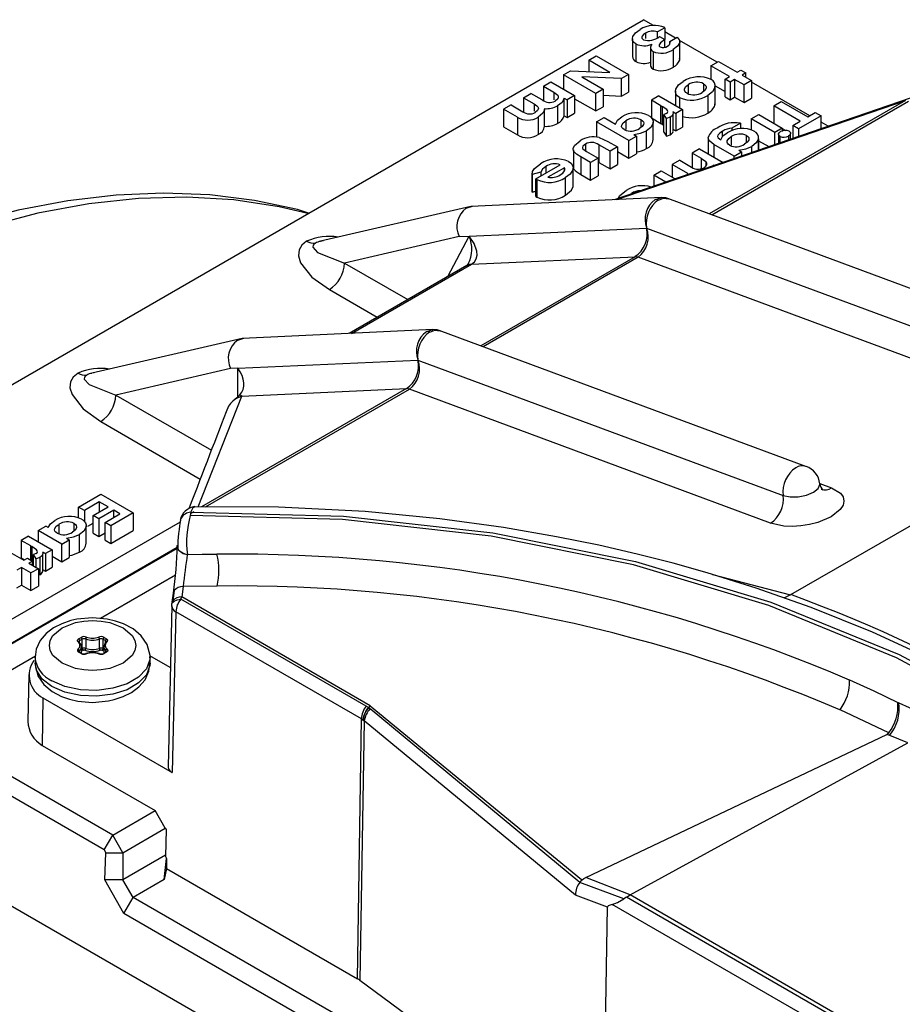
# Model space of a CAD drawing. Header units: inches. Extents: x 0 to 44, y 0 to 34.
# Tile 10 of 14: x 32.6 to 35, y 27.8 to 30.5. Entities that reach past the tile are written whole.
import ezdxf

# ---------------------------------------------------------------- set-up
doc = ezdxf.new("R2010")
doc.units = ezdxf.units.IN
doc.header["$LTSCALE"] = 4
doc.header["$MEASUREMENT"] = 0

msp = doc.modelspace()

# ---------------------------------------------------------------- linework, layer by layer
for p, q in [((31.661, 28.9913), (34.2583, 30.4907)), ((34.286, 30.4748), (34.2583, 30.4907)), ((34.2636, 30.454), (34.2636, 30.439)), ((34.3166, 30.4689), (34.2962, 30.4571)), ((34.2962, 30.4422), (34.2962, 30.4571)), ((34.3166, 30.4689), (34.3166, 30.4362)), ((34.3461, 30.4401), (34.3166, 30.4571)), ((34.2279, 30.4385), (34.2279, 30.3903)), ((34.2376, 30.4243), (34.2376, 30.376)), ((34.3019, 30.4447), (34.3166, 30.4362)), ((34.3166, 30.4154), (34.3166, 30.4362)), ((34.3302, 30.431), (34.3506, 30.4427)), ((34.3302, 30.4239), (34.3302, 30.431)), ((34.46, 30.3743), (34.3566, 30.434)), ((34.3573, 30.4288), (34.3573, 30.4332)), ((34.3573, 30.3804), (34.3573, 30.4286)), ((34.1083, 30.3801), (34.1287, 30.3918)), ((34.1287, 30.3918), (34.2171, 30.3408)), ((34.2775, 30.4136), (34.2775, 30.3654)), ((34.2844, 30.4038), (34.2844, 30.3556)), ((34.3399, 30.4091), (34.3399, 30.3609)), ((34.1663, 30.3466), (34.1083, 30.3801)), ((34.1083, 30.3801), (34.1083, 30.3491)), ((34.3573, 30.3804), (34.3567, 30.3849)), ((34.443, 30.3645), (34.4634, 30.3763)), ((34.4634, 30.3763), (34.5144, 30.3469)), ((34.0392, 30.3402), (34.0584, 30.3512)), ((34.0392, 30.3402), (34.0392, 30.3004)), ((34.1276, 30.2891), (34.0392, 30.3402)), ((34.0584, 30.3512), (34.1663, 30.3466)), ((34.2171, 30.3408), (34.1981, 30.3298)), ((34.2171, 30.3408), (34.2171, 30.2926)), ((34.494, 30.3351), (34.443, 30.3645)), ((34.443, 30.3645), (34.443, 30.3273)), ((34.5144, 30.3469), (34.5246, 30.3527)), ((34.5246, 30.3527), (34.5382, 30.3449)), ((34.5382, 30.3449), (34.528, 30.339)), ((34.528, 30.339), (34.5541, 30.324)), ((34.5382, 30.3331), (34.5382, 30.3449)), ((33.9844, 30.3085), (34.0048, 30.3203)), ((34.0048, 30.3203), (34.0694, 30.283)), ((34.1981, 30.3298), (34.0898, 30.3345)), ((34.0898, 30.3345), (34.148, 30.3009)), ((34.1981, 30.2816), (34.1981, 30.3298)), ((34.3815, 30.2896), (34.3815, 30.3133)), ((34.4228, 30.3155), (34.4228, 30.2947)), ((34.4545, 30.265), (34.4545, 30.3133)), ((34.4816, 30.3279), (34.494, 30.3351)), ((34.4952, 30.32), (34.4816, 30.3279)), ((34.4816, 30.2797), (34.4816, 30.3279)), ((34.5076, 30.3272), (34.4952, 30.32)), ((34.4952, 30.32), (34.4952, 30.2718)), ((34.5337, 30.3122), (34.5076, 30.3272)), ((34.5076, 30.3272), (34.5076, 30.279)), ((34.5541, 30.324), (34.5337, 30.3122)), ((34.5337, 30.264), (34.5337, 30.3122)), ((34.5541, 30.324), (34.5541, 30.2757)), ((34.7134, 30.2281), (34.5541, 30.32)), ((33.93, 30.2771), (33.9504, 30.2889)), ((33.9813, 30.271), (33.9504, 30.2889)), ((33.9844, 30.3085), (34.0128, 30.2921)), ((33.9844, 30.3085), (33.9844, 30.2694)), ((34.0128, 30.2921), (34.0128, 30.2715)), ((34.148, 30.3009), (34.1276, 30.2891)), ((34.1276, 30.2409), (34.1276, 30.2891)), ((34.148, 30.3009), (34.148, 30.2527)), ((34.1981, 30.2816), (34.2171, 30.2926)), ((34.3455, 30.2949), (34.3455, 30.2562)), ((34.4538, 30.3048), (34.4538, 30.2566)), ((34.4545, 30.3097), (34.4816, 30.2941)), ((33.896, 30.2575), (33.8756, 30.2457)), ((33.896, 30.2575), (33.9284, 30.2387)), ((33.93, 30.2771), (33.9588, 30.2604)), ((33.93, 30.2771), (33.93, 30.238)), ((33.9588, 30.2604), (33.9588, 30.2401)), ((34.0412, 30.2757), (34.049, 30.2712)), ((34.0412, 30.2274), (34.0412, 30.2757)), ((34.0694, 30.283), (34.049, 30.2712)), ((34.049, 30.2712), (34.049, 30.223)), ((34.0694, 30.283), (34.0694, 30.2348)), ((34.0694, 30.2745), (34.1276, 30.2409)), ((34.148, 30.2838), (34.1981, 30.2816)), ((34.9881, 30.2762), (34.178, 29.9979)), ((34.1858, 29.9983), (34.9751, 30.2694)), ((34.3005, 30.2822), (34.2801, 30.2704)), ((34.3062, 30.2553), (34.2801, 30.2704)), ((34.2801, 30.2704), (34.2801, 30.2222)), ((34.3005, 30.2822), (34.3651, 30.2449)), ((34.3571, 30.2775), (34.3571, 30.2495)), ((34.434, 30.2834), (34.434, 30.2352)), ((34.9751, 30.2694), (34.4384, 29.9596)), ((34.445, 29.9572), (34.9834, 30.268)), ((34.4538, 30.2566), (34.4543, 30.265)), ((34.4816, 30.2797), (34.4952, 30.2718)), ((34.4952, 30.2718), (34.5076, 30.279)), ((34.5076, 30.279), (34.5337, 30.264)), ((34.5337, 30.264), (34.5541, 30.2757)), ((34.6148, 30.2549), (34.6352, 30.2667)), ((34.6352, 30.2667), (34.7077, 30.2248)), ((33.9132, 30.224), (33.8756, 30.2457)), ((33.8756, 30.2457), (33.8756, 30.1975)), ((33.9872, 30.1973), (33.9872, 30.2456)), ((34.0234, 30.2551), (34.0234, 30.2069)), ((34.049, 30.223), (34.0694, 30.2348)), ((34.1276, 30.2409), (34.148, 30.2527)), ((34.3062, 30.2553), (34.3095, 30.2536)), ((34.3062, 30.2071), (34.3062, 30.2553)), ((34.3095, 30.2536), (34.3095, 30.2053)), ((34.3214, 30.2341), (34.3143, 30.2317)), ((34.3216, 30.2203), (34.3143, 30.2317)), ((34.3143, 30.1834), (34.3143, 30.2317)), ((34.339, 30.2391), (34.3469, 30.2345)), ((34.3396, 30.1853), (34.3396, 30.2335)), ((34.3651, 30.2449), (34.3469, 30.2345)), ((34.3469, 30.2345), (34.3469, 30.1862)), ((34.3651, 30.2449), (34.3651, 30.1967)), ((34.5531, 30.2193), (34.5735, 30.2311)), ((34.5735, 30.2311), (34.6381, 30.1938)), ((34.6873, 30.213), (34.6148, 30.2549)), ((34.6148, 30.2549), (34.6148, 30.2073)), ((34.7077, 30.2248), (34.7281, 30.2366)), ((34.7281, 30.2366), (34.744, 30.2274)), ((33.9132, 30.224), (33.9132, 30.1758)), ((33.9701, 30.2244), (33.9701, 30.1762)), ((34.0412, 30.2274), (34.049, 30.223)), ((34.1301, 30.2113), (34.1505, 30.2231)), ((34.2184, 30.1603), (34.1301, 30.2113)), ((34.1301, 30.2113), (34.1301, 30.1694)), ((34.1505, 30.2231), (34.1815, 30.2051)), ((34.2101, 30.2143), (34.2101, 30.1902)), ((34.252, 30.1961), (34.252, 30.2168)), ((34.2801, 30.2222), (34.3062, 30.2071)), ((34.2851, 30.1625), (34.2851, 30.2107)), ((34.3062, 30.2071), (34.3095, 30.2053)), ((34.3095, 30.2053), (34.3143, 30.2024)), ((34.3311, 30.224), (34.3216, 30.2203)), ((34.3216, 30.1721), (34.3216, 30.2203)), ((34.3311, 30.224), (34.3311, 30.1758)), ((34.5233, 30.2073), (34.5001, 30.1939)), ((34.5233, 30.2073), (34.5233, 30.1924)), ((34.5531, 30.2193), (34.5531, 30.1891)), ((34.6177, 30.182), (34.5531, 30.2193)), ((34.6669, 30.2013), (34.6873, 30.213)), ((34.744, 30.2274), (34.6828, 30.1921)), ((34.744, 30.1924), (34.744, 30.2274)), ((34.7636, 30.1991), (34.744, 30.2104)), ((33.8756, 30.1975), (33.9132, 30.1758)), ((34.2316, 30.1763), (34.2388, 30.1721)), ((34.2664, 30.1384), (34.2664, 30.1866)), ((34.3143, 30.1834), (34.3216, 30.1721)), ((34.339, 30.1908), (34.3469, 30.1862)), ((34.3469, 30.1862), (34.3651, 30.1967)), ((34.4749, 30.171), (34.4749, 30.1859)), ((34.5001, 30.1939), (34.5001, 30.1869)), ((34.6381, 30.1938), (34.6177, 30.182)), ((34.6177, 30.149), (34.6177, 30.182)), ((34.6279, 30.1775), (34.6279, 30.1525)), ((34.6381, 30.1938), (34.6381, 30.1851)), ((34.6381, 30.1932), (34.6474, 30.1878)), ((34.6609, 30.1638), (34.6609, 30.1793)), ((34.6669, 30.2013), (34.6669, 30.1659)), ((34.6828, 30.1921), (34.6669, 30.2013)), ((34.6828, 30.1921), (34.6828, 30.1713)), ((34.0996, 30.1505), (34.0996, 30.132)), ((34.1371, 30.1686), (34.1607, 30.1578)), ((34.1607, 30.1578), (34.1874, 30.1424)), ((34.2184, 30.1603), (34.2388, 30.1721)), ((34.2184, 30.1121), (34.2184, 30.1603)), ((34.2388, 30.1721), (34.2388, 30.1238)), ((34.3216, 30.1721), (34.3311, 30.1758)), ((34.4356, 30.1666), (34.4356, 30.1239)), ((34.5062, 30.1177), (34.4511, 30.1495)), ((34.4511, 30.1495), (34.4511, 30.1149)), ((34.4985, 30.1707), (34.4985, 30.1473)), ((34.5404, 30.1539), (34.5404, 30.1738)), ((34.5728, 30.1644), (34.5728, 30.1335)), ((34.5729, 30.1336), (34.5729, 30.1717)), ((34.5729, 30.1597), (34.6013, 30.1433)), ((34.6319, 30.1538), (34.6319, 30.1713)), ((34.6552, 30.1722), (34.6552, 30.1618)), ((34.0664, 30.1348), (34.0664, 30.093)), ((34.0671, 30.1308), (34.0671, 30.0826)), ((34.0921, 30.1375), (34.1026, 30.1298)), ((34.1026, 30.1298), (34.1341, 30.1116)), ((34.167, 30.1306), (34.136, 30.1485)), ((34.136, 30.1485), (34.136, 30.1003)), ((34.1874, 30.1424), (34.167, 30.1306)), ((34.167, 30.0824), (34.167, 30.1306)), ((34.1874, 30.1424), (34.1874, 30.0941)), ((34.1874, 30.13), (34.2184, 30.1121)), ((34.2184, 30.1121), (34.2388, 30.1238)), ((34.4117, 30.1377), (34.3913, 30.1259)), ((34.4171, 30.111), (34.3913, 30.1259)), ((34.3913, 30.1259), (34.3913, 30.0869)), ((34.4117, 30.1377), (34.4763, 30.1004)), ((34.5062, 30.1177), (34.5266, 30.1294)), ((34.5194, 30.1336), (34.5266, 30.1294)), ((34.5266, 30.1294), (34.5266, 30.1177)), ((34.5544, 30.1272), (34.5544, 30.1442)), ((34.1137, 30.0998), (34.0866, 30.1155)), ((34.0866, 30.1155), (34.0866, 30.0673)), ((34.1341, 30.1116), (34.1137, 30.0998)), ((34.1137, 30.0516), (34.1137, 30.0998)), ((34.1341, 30.1116), (34.1341, 30.0634)), ((34.1341, 30.1012), (34.136, 30.1003)), ((34.136, 30.1003), (34.167, 30.0824)), ((34.3573, 30.1063), (34.3369, 30.0945)), ((34.3573, 30.1063), (34.3854, 30.0901)), ((34.4171, 30.111), (34.4293, 30.1029)), ((34.4171, 30.0828), (34.4171, 30.111)), ((34.4293, 30.1029), (34.4293, 30.0905)), ((34.5062, 30.1107), (34.5062, 30.1177)), ((33.9777, 30.0737), (33.9539, 30.0673)), ((33.9539, 30.0701), (33.9539, 30.0219)), ((33.9638, 30.0551), (34.0306, 30.0937)), ((33.9777, 30.0737), (33.9777, 30.0632)), ((33.991, 30.0892), (33.991, 30.0708)), ((34.0419, 30.0858), (33.9966, 30.0597)), ((34.0419, 30.0768), (34.0419, 30.0858)), ((34.0659, 30.0365), (34.0659, 30.0848)), ((34.167, 30.0824), (34.1874, 30.0941)), ((34.2866, 30.0654), (34.307, 30.0772)), ((34.307, 30.0772), (34.345, 30.0553)), ((34.3793, 30.07), (34.3369, 30.0945)), ((34.3369, 30.0945), (34.3369, 30.06)), ((34.3793, 30.067), (34.3793, 30.07)), ((34.4507, 30.0916), (34.4489, 30.0926)), ((34.4489, 30.0926), (34.4489, 30.091)), ((33.9539, 30.0191), (33.9539, 30.0673)), ((33.9667, 30.0534), (33.9638, 30.0551)), ((33.9638, 30.0069), (33.9638, 30.0551)), ((33.9667, 30.0534), (33.9667, 30.0051)), ((34.0448, 30.0105), (34.0448, 30.0587)), ((34.0866, 30.0673), (34.1137, 30.0516)), ((34.1137, 30.0516), (34.1341, 30.0634)), ((34.3195, 30.0465), (34.2866, 30.0654)), ((34.2866, 30.0654), (34.2866, 30.0352)), ((33.9543, 30.0219), (33.9539, 30.0191)), ((33.9539, 30.0191), (33.9638, 30.0217)), ((34.2251, 30.0155), (34.2251, 30.0141)), ((34.3076, 30.0039), (33.7871, 29.9799)), ((33.9638, 30.0069), (33.9667, 30.0051)), ((35.3284, 29.6293), (34.3252, 30.0016)), ((33.7857, 29.9795), (33.3744, 29.8844)), ((33.7735, 29.975), (33.7907, 29.9801)), ((33.781, 29.8983), (34.2668, 29.9207)), ((34.2668, 29.9207), (35.2661, 29.5499)), ((33.3823, 29.8857), (33.3744, 29.8842)), ((33.7538, 29.8971), (33.4405, 29.8246)), ((33.7231, 29.7883), (33.781, 29.8983)), ((33.7538, 29.8971), (33.781, 29.8983)), ((33.7875, 29.8216), (34.2351, 29.8422)), ((34.2351, 29.8422), (33.8128, 29.5984)), ((34.2434, 29.8408), (33.8194, 29.596)), ((35.2317, 29.474), (34.2434, 29.8408)), ((33.4405, 29.8246), (33.6133, 29.7249)), ((33.7746, 29.818), (33.4526, 29.6321)), ((33.4598, 29.6325), (33.7875, 29.8216)), ((33.7788, 29.8226), (33.7746, 29.818)), ((33.3987, 29.7523), (33.5297, 29.6767)), ((33.682, 29.6427), (33.1615, 29.6187)), ((34.7028, 29.2682), (33.6996, 29.6404)), ((33.1601, 29.6184), (32.7487, 29.5232)), ((33.1479, 29.6138), (33.1651, 29.6189)), ((34.6619, 28.9175), (35.823, 29.5878)), ((33.1479, 29.5368), (33.6412, 29.5595)), ((33.6412, 29.5595), (34.6405, 29.1887)), ((33.1281, 29.5359), (32.8149, 29.4635)), ((33.1479, 29.5368), (33.1281, 29.5359)), ((33.1479, 29.459), (33.1479, 29.5368)), ((32.7555, 29.5244), (32.7487, 29.5231)), ((33.6094, 29.4811), (33.0493, 29.1577)), ((33.0601, 29.1577), (33.6178, 29.4796)), ((33.1595, 29.4604), (33.6094, 29.4811)), ((34.6061, 29.1129), (33.6178, 29.4796)), ((32.8149, 29.4635), (33.076, 29.3127)), ((33.0394, 29.1578), (33.1595, 29.4604)), ((33.1542, 29.4645), (33.1479, 29.459)), ((33.1595, 29.4604), (33.1542, 29.4645)), ((32.7731, 29.3911), (33.0456, 29.2338)), ((34.7404, 29.2214), (34.7731, 29.2093)), ((32.7126, 29.1568), (32.7738, 29.1921)), ((32.7738, 29.1921), (32.8622, 29.1411)), ((32.7285, 29.1476), (32.7126, 29.1568)), ((32.7126, 29.1278), (32.7126, 29.1568)), ((32.7693, 29.1712), (32.7285, 29.1476)), ((32.7523, 29.1339), (32.7931, 29.1574)), ((32.7931, 29.1574), (32.7693, 29.1712)), ((32.7693, 29.1712), (32.7693, 29.1437)), ((32.7285, 29.1476), (32.7285, 29.1178)), ((32.7681, 29.1247), (32.7523, 29.1339)), ((32.7523, 29.0857), (32.7523, 29.1339)), ((32.8089, 29.1483), (32.7681, 29.1247)), ((32.7851, 29.1149), (32.8259, 29.1385)), ((32.8622, 29.1411), (32.801, 29.1058)), ((32.8259, 29.1385), (32.8089, 29.1483)), ((32.8089, 29.1287), (32.8089, 29.1483)), ((32.8622, 29.1411), (32.8622, 29.0929)), ((33.0195, 29.1431), (33.0179, 29.1342)), ((33.0197, 29.1431), (33.0195, 29.1431)), ((33.0208, 29.1406), (33.0285, 29.1454)), ((32.9905, 29.116), (32.2177, 28.6699)), ((32.6022, 29.0931), (32.6226, 29.1048)), ((32.6297, 29.1008), (32.6226, 29.1048)), ((32.6584, 29.1098), (32.6584, 29.0834)), ((32.7004, 29.0916), (32.7004, 29.1123)), ((32.7335, 29.058), (32.7335, 29.1062)), ((32.7377, 29.1048), (32.7523, 29.1131)), ((32.7681, 29.1247), (32.7681, 29.0765)), ((32.7851, 29.0667), (32.7851, 29.1149)), ((32.801, 29.1058), (32.7851, 29.1149)), ((32.801, 29.1058), (32.801, 29.0575)), ((32.5757, 29.0778), (32.5553, 29.066)), ((32.5757, 29.0778), (32.6403, 29.0405)), ((32.6668, 29.0558), (32.6022, 29.0931)), ((32.6022, 29.0931), (32.6022, 29.0625)), ((32.6799, 29.0718), (32.6872, 29.0676)), ((32.7147, 29.0339), (32.7147, 29.0821)), ((32.7523, 29.0857), (32.7681, 29.0765)), ((32.7681, 29.0765), (32.7851, 29.0863)), ((32.801, 29.0575), (32.8622, 29.0929)), ((32.2456, 28.6217), (32.9824, 29.047)), ((32.5815, 29.0509), (32.5553, 29.066)), ((32.5553, 29.066), (32.5553, 29.0178)), ((32.5815, 29.0509), (32.5847, 29.0491)), ((32.5815, 29.0124), (32.5815, 29.0509)), ((32.5847, 29.0491), (32.5847, 29.0106)), ((32.6668, 29.0558), (32.6872, 29.0676)), ((32.6668, 29.0076), (32.6668, 29.0558)), ((32.6872, 29.0676), (32.6872, 29.0193)), ((32.7851, 29.0667), (32.801, 29.0575)), ((32.9823, 29.05), (32.9826, 29.052)), ((32.9823, 29.0491), (32.9823, 29.05)), ((32.9826, 29.0525), (32.9826, 29.052)), ((32.983, 29.0474), (32.9838, 29.0478)), ((32.9837, 29.0446), (32.9835, 29.0445)), ((32.9823, 29.0437), (32.2456, 28.6185)), ((32.5118, 29.0409), (32.5628, 29.0114)), ((32.5553, 29.0178), (32.5645, 29.0124)), ((32.5967, 29.0297), (32.5895, 29.0272)), ((32.5968, 29.0159), (32.5895, 29.0272)), ((32.5895, 28.996), (32.5895, 29.0272)), ((32.6063, 29.0195), (32.5968, 29.0159)), ((32.6063, 29.0195), (32.6063, 28.9713)), ((32.6142, 29.0346), (32.6222, 29.03)), ((32.6148, 28.9808), (32.6148, 29.029)), ((32.6403, 29.0405), (32.6222, 29.03)), ((32.6222, 29.03), (32.6222, 28.9818)), ((32.6403, 29.0405), (32.6403, 28.9923)), ((32.6403, 29.0229), (32.6668, 29.0076)), ((32.6668, 29.0076), (32.6872, 29.0193)), ((32.556, 28.9918), (32.5435, 28.9846)), ((32.5821, 28.9768), (32.556, 28.9918)), ((32.556, 28.9918), (32.556, 28.9436)), ((32.5628, 29.0114), (32.573, 29.0173)), ((32.573, 29.0173), (32.5866, 29.0095)), ((32.5866, 29.0095), (32.5764, 29.0036)), ((32.5764, 29.0036), (32.6025, 28.9885)), ((32.5866, 28.9977), (32.5866, 29.0095)), ((32.5866, 28.9997), (32.5895, 28.9979)), ((32.5968, 28.9918), (32.5968, 29.0159)), ((32.6222, 28.9818), (32.6403, 28.9923)), ((32.6025, 28.9885), (32.5821, 28.9768)), ((32.5821, 28.9285), (32.5821, 28.9768)), ((32.6025, 28.9885), (32.6025, 28.9403)), ((32.6142, 28.9864), (32.6222, 28.9818)), ((32.9776, 28.9703), (32.7726, 28.852)), ((34.4467, 28.9728), (34.6605, 28.9166)), ((32.5435, 28.9364), (32.556, 28.9436)), ((32.556, 28.9436), (32.5821, 28.9285)), ((32.5821, 28.9285), (32.6025, 28.9403)), ((32.9987, 28.9397), (32.9947, 28.9112)), ((33.0917, 28.9411), (32.9987, 28.9397)), ((32.9686, 28.8973), (32.972, 28.9213)), ((32.9741, 28.9287), (32.9701, 28.9003)), ((32.9922, 28.9055), (32.9947, 28.9112)), ((33.5108, 28.6133), (32.9947, 28.9112)), ((34.6605, 28.9166), (34.6619, 28.9175)), ((32.9673, 28.8872), (32.9574, 28.4469)), ((32.9673, 28.8872), (32.9676, 28.8896)), ((32.9676, 28.8896), (32.968, 28.8929)), ((33.4999, 28.6124), (32.9922, 28.9055)), ((32.9788, 28.8708), (32.969, 28.4305)), ((33.4864, 28.5777), (32.9788, 28.8708)), ((32.7127, 28.7966), (32.7194, 28.8004)), ((32.7137, 28.7878), (32.7132, 28.7887)), ((32.7132, 28.7885), (32.7132, 28.7887)), ((32.7155, 28.7918), (32.7222, 28.7956)), ((32.7155, 28.7856), (32.7155, 28.7918)), ((32.7203, 28.7752), (32.7199, 28.7768)), ((32.7203, 28.7572), (32.7203, 28.7752)), ((32.7222, 28.7699), (32.7222, 28.7956)), ((32.7321, 28.7961), (32.7321, 28.7704)), ((32.7696, 28.7704), (32.7696, 28.7961)), ((32.7795, 28.7956), (32.7862, 28.7918)), ((32.7795, 28.7699), (32.7795, 28.7956)), ((32.7818, 28.7768), (32.7814, 28.7752)), ((32.7814, 28.7752), (32.7814, 28.7572)), ((32.7823, 28.8004), (32.789, 28.7966)), ((32.7862, 28.7856), (32.7862, 28.7918)), ((32.7885, 28.7887), (32.788, 28.7878)), ((32.7885, 28.7887), (32.7885, 28.7885)), ((32.5944, 28.7491), (32.2762, 28.5654)), ((32.7194, 28.7564), (32.7127, 28.7602)), ((32.7146, 28.7644), (32.7146, 28.7593)), ((32.7213, 28.7566), (32.7147, 28.7604)), ((32.7222, 28.7699), (32.7203, 28.7688)), ((32.7249, 28.765), (32.7203, 28.7624)), ((32.7814, 28.7624), (32.7768, 28.765)), ((32.7814, 28.7688), (32.7795, 28.7699)), ((32.787, 28.7604), (32.7804, 28.7566)), ((32.789, 28.7602), (32.7823, 28.7564)), ((32.7871, 28.7605), (32.7871, 28.7644)), ((32.7885, 28.7618), (32.7885, 28.7616)), ((32.9635, 28.7177), (32.908, 28.7497)), ((32.5934, 28.7463), (32.5934, 28.7302)), ((32.9083, 28.7302), (32.9083, 28.7463)), ((32.5764, 28.6993), (32.5737, 28.5707)), ((32.6152, 28.6347), (32.6132, 28.5051)), ((32.6152, 28.6347), (32.969, 28.4305)), ((34.9568, 28.6212), (35.0138, 28.5962)), ((33.5056, 28.6083), (33.4999, 28.6124)), ((33.5056, 28.6083), (33.5108, 28.6133)), ((33.5063, 28.6078), (33.5056, 28.6083)), ((33.5108, 28.6133), (33.5063, 28.6078)), ((33.5063, 28.6078), (33.5106, 28.6047)), ((34.0844, 28.1301), (33.5106, 28.6047)), ((33.5108, 28.6133), (34.0887, 28.1382)), ((34.9297, 28.5395), (34.796, 28.6019)), ((32.8061, 28.2595), (32.2762, 28.5654)), ((33.4758, 27.8665), (33.4864, 28.5777)), ((33.4944, 28.572), (33.4825, 27.862)), ((33.4864, 28.5777), (33.4907, 28.5749)), ((33.4907, 28.5749), (33.4914, 28.5744)), ((33.4914, 28.5744), (33.4944, 28.572)), ((34.0723, 28.0955), (33.4944, 28.572)), ((34.1002, 28.1437), (34.9239, 28.5351)), ((34.9319, 28.5321), (34.9239, 28.5351)), ((32.7827, 28.219), (32.2431, 28.5305)), ((34.2221, 28.0959), (34.9817, 28.5118)), ((34.9817, 28.5118), (34.9319, 28.5321)), ((32.6132, 28.5051), (32.9223, 28.3266)), ((32.8061, 28.2595), (32.9223, 28.3266)), ((32.9497, 28.2781), (32.9223, 28.3266)), ((32.1621, 28.2777), (33.9756, 27.2308)), ((32.834, 28.2113), (32.9497, 28.2781)), ((32.9497, 28.2781), (32.9518, 28.2744)), ((32.9518, 28.2744), (32.9501, 28.2008)), ((32.7827, 28.219), (32.8061, 28.2595)), ((32.834, 28.2113), (32.8061, 28.2595)), ((32.7827, 28.219), (32.787, 28.2113)), ((32.7848, 28.1373), (32.787, 28.2113)), ((32.787, 28.2113), (32.834, 28.2113)), ((32.834, 28.2113), (32.834, 28.1373)), ((32.9502, 28.2044), (32.834, 28.1373)), ((32.9467, 28.1382), (32.9531, 28.1955)), ((32.9501, 28.2008), (32.9531, 28.1955)), ((32.9531, 28.1955), (32.953, 28.1683)), ((32.953, 28.1683), (32.9467, 28.1382)), ((32.953, 28.1683), (33.4758, 27.8665)), ((32.8363, 28.0449), (32.7848, 28.1373)), ((32.834, 28.1373), (32.7848, 28.1373)), ((32.8618, 28.0891), (32.834, 28.1373)), ((32.9467, 28.1382), (32.8618, 28.0891)), ((34.0844, 28.1301), (34.0904, 28.1368)), ((34.2043, 28.0849), (34.0844, 28.1301)), ((34.2221, 28.0959), (34.1002, 28.1437)), ((32.8363, 28.0449), (32.8618, 28.0891)), ((34.0149, 27.4234), (32.8618, 28.0891)), ((34.1597, 28.0622), (34.0723, 28.0955)), ((34.2117, 28.0894), (34.2043, 28.0849)), ((34.2117, 28.0894), (34.222, 28.0958)), ((36.3861, 26.8353), (34.2117, 28.0894)), ((34.222, 28.0958), (34.2221, 28.0959)), ((36.3918, 26.8421), (34.222, 28.0958)), ((34.1487, 27.3687), (34.1597, 28.0622)), ((36.3727, 26.8006), (34.1726, 28.0696)), ((33.9789, 27.3853), (32.8363, 28.0449)), ((34.1487, 27.3687), (33.4825, 27.862))]:
    msp.add_line(p, q)
at = {"flags": 128}
for points in [[(34.2376, 30.4243), (34.2318, 30.4287), (34.2286, 30.4339), (34.228, 30.4392), (34.2294, 30.445), (34.2368, 30.4552), (34.2489, 30.4638)], [(34.2636, 30.454), (34.2581, 30.4501), (34.2546, 30.4454), (34.2539, 30.4428), (34.2541, 30.4404), (34.2555, 30.438), (34.2581, 30.4359)], [(34.3166, 30.4362), (34.3045, 30.427), (34.3012, 30.4215), (34.3014, 30.4187), (34.3023, 30.4173), (34.3038, 30.4161)], [(34.3242, 30.4183), (34.3279, 30.421), (34.3304, 30.4242), (34.3314, 30.4276), (34.3311, 30.4293), (34.3302, 30.431)], [(34.3573, 30.4286), (34.3516, 30.418), (34.3399, 30.4091)], [(34.3506, 30.4427), (34.3563, 30.436), (34.3573, 30.4286)], [(34.2779, 30.3654), (34.2777, 30.3635), (34.2799, 30.3591), (34.2844, 30.3556)], [(34.3571, 30.2775), (34.3506, 30.2825), (34.3468, 30.2883), (34.3455, 30.2944), (34.3464, 30.3006), (34.354, 30.3122), (34.3671, 30.322)], [(34.3775, 30.2893), (34.3739, 30.2919), (34.3714, 30.295), (34.3704, 30.2981), (34.3707, 30.3016), (34.3744, 30.308), (34.3815, 30.3133)], [(34.4228, 30.3155), (34.4265, 30.3129), (34.4289, 30.3098), (34.4299, 30.3066), (34.4296, 30.3032), (34.4258, 30.2969), (34.4188, 30.2917)], [(34.0128, 30.2921), (34.0206, 30.2869), (34.0235, 30.2839), (34.025, 30.2806), (34.0249, 30.2774), (34.0235, 30.2742), (34.0166, 30.2682)], [(34.4538, 30.3048), (34.4468, 30.2932), (34.434, 30.2834)], [(33.9588, 30.2604), (33.9666, 30.2552), (33.9695, 30.2523), (33.9708, 30.2489), (33.9705, 30.2456), (33.9687, 30.2423), (33.9619, 30.2366)], [(34.0412, 30.2757), (34.0355, 30.2645), (34.0234, 30.2551)], [(33.9872, 30.2475), (33.9871, 30.2443), (33.9864, 30.2411), (33.983, 30.2349), (33.9701, 30.2244)], [(34.3214, 30.2341), (34.3231, 30.2353), (34.3241, 30.2365), (34.3249, 30.2393), (34.3241, 30.2422), (34.322, 30.2447), (34.3095, 30.2536)], [(34.339, 30.2391), (34.3396, 30.237), (34.3398, 30.235), (34.3385, 30.2309), (34.3355, 30.2272), (34.3311, 30.224)], [(34.1815, 30.2051), (34.1873, 30.2159), (34.1989, 30.2249)], [(34.2056, 30.1899), (34.2019, 30.1926), (34.1994, 30.1957), (34.1984, 30.1989), (34.1988, 30.2025), (34.2028, 30.2089), (34.2101, 30.2143)], [(34.252, 30.2168), (34.2556, 30.2142), (34.258, 30.2111), (34.259, 30.2079), (34.2586, 30.2044), (34.2547, 30.1981), (34.2475, 30.1928)], [(34.2721, 30.2287), (34.2756, 30.2265), (34.2786, 30.2242), (34.283, 30.2189), (34.2849, 30.2133), (34.2847, 30.2072), (34.2785, 30.196), (34.2664, 30.1866)], [(34.2316, 30.1763), (34.2505, 30.1798), (34.2664, 30.1866)], [(34.4749, 30.1859), (34.467, 30.1806), (34.4617, 30.1744), (34.461, 30.1707), (34.4615, 30.169), (34.4626, 30.1675), (34.4701, 30.1621)], [(34.4701, 30.1621), (34.4758, 30.1726), (34.4875, 30.1814)], [(34.6319, 30.1713), (34.6299, 30.1727), (34.6285, 30.1744), (34.6279, 30.1762), (34.628, 30.1781), (34.6297, 30.1816), (34.6335, 30.1846)], [(34.657, 30.1855), (34.659, 30.1841), (34.6603, 30.1824), (34.6609, 30.1806), (34.6608, 30.1787), (34.659, 30.1752), (34.6552, 30.1722)], [(34.0671, 30.1308), (34.0658, 30.1386), (34.0691, 30.1463), (34.0849, 30.1591)], [(34.0996, 30.1505), (34.0925, 30.1446), (34.0912, 30.141), (34.0913, 30.1392), (34.0921, 30.1375)], [(34.4511, 30.1495), (34.4399, 30.1579), (34.4366, 30.1629), (34.4356, 30.1682)], [(34.4938, 30.1471), (34.4902, 30.1497), (34.4878, 30.1527), (34.4869, 30.1558), (34.4874, 30.1593), (34.4914, 30.1655), (34.4985, 30.1707)], [(34.5404, 30.1738), (34.544, 30.1712), (34.5462, 30.1681), (34.5469, 30.1649), (34.5464, 30.1615), (34.5423, 30.1553), (34.5351, 30.15)], [(34.5728, 30.1644), (34.5665, 30.1534), (34.5544, 30.1442)], [(34.0866, 30.1155), (34.0754, 30.1226), (34.0671, 30.1308)], [(34.5194, 30.1336), (34.5384, 30.1372), (34.5544, 30.1442)], [(33.9539, 30.0673), (33.955, 30.0756), (33.9597, 30.0834), (33.9769, 30.0967)], [(34.0534, 30.1027), (34.06, 30.0979), (34.0643, 30.0922), (34.0659, 30.0864), (34.0651, 30.08), (34.0578, 30.0684), (34.0448, 30.0587)], [(34.4233, 30.0855), (34.4261, 30.0873), (34.4284, 30.0892), (34.4314, 30.0936), (34.4318, 30.0984), (34.4293, 30.1029)], [(33.991, 30.0892), (33.982, 30.0821), (33.9777, 30.0737)], [(34.0302, 30.066), (34.0373, 30.071), (34.042, 30.0769)], [(33.3419, 29.9617), (33.3119, 29.971), (33.1937, 29.9961), (33.0714, 30.0111), (32.9453, 30.0159), (32.8156, 30.0106), (32.6829, 29.995), (32.5476, 29.9692), (32.4101, 29.9332), (32.2709, 29.8872), (32.1305, 29.8313), (31.9895, 29.7657), (31.8481, 29.6907), (31.707, 29.6065), (31.5666, 29.5135), (31.4272, 29.412), (31.2894, 29.3022)], [(34.0448, 30.0105), (34.0611, 30.0241), (34.0657, 30.0346), (34.0655, 30.0365)], [(34.189, 30.0017), (34.1891, 30.0019), (34.1938, 30.0098), (34.2109, 30.0231)], [(33.3402, 29.9607), (33.2618, 29.979), (33.1377, 29.9978), (33.0091, 30.0055), (32.8765, 30.0018), (32.7404, 29.987), (32.6013, 29.961), (32.4597, 29.9239), (32.316, 29.8759), (32.1707, 29.8171), (32.0245, 29.7477), (31.8777, 29.668), (31.7309, 29.5783), (31.5847, 29.4788), (31.4394, 29.3699), (31.2957, 29.252)], [(34.2907, 29.9988), (34.3045, 30.0036), (34.3076, 30.0032)], [(34.299, 29.9973), (34.3128, 30.0022), (34.3275, 30.0006)], [(34.3275, 30.0008), (34.3195, 30.003), (34.3077, 30.0039)], [(33.3366, 29.8846), (33.3235, 29.874), (33.3161, 29.8609), (33.3147, 29.8445), (33.3202, 29.8258), (33.351, 29.7866), (33.3987, 29.7523)], [(33.7875, 29.8216), (33.7956, 29.8284), (33.8006, 29.8368), (33.8029, 29.8462), (33.8025, 29.8572), (33.7952, 29.8785), (33.781, 29.8983)], [(33.3606, 29.8794), (33.3571, 29.877), (33.3548, 29.8742), (33.3539, 29.8679), (33.3667, 29.8534), (33.4405, 29.8246)], [(33.6651, 29.6376), (33.6789, 29.6424), (33.682, 29.6421)], [(33.6734, 29.6361), (33.6871, 29.6411), (33.7018, 29.6395)], [(33.7019, 29.6396), (33.6939, 29.6418), (33.6821, 29.6427)], [(32.711, 29.5234), (32.6979, 29.5129), (32.6905, 29.4997), (32.6891, 29.4833), (32.6946, 29.4647), (32.7254, 29.4255), (32.7731, 29.3911)], [(32.735, 29.5183), (32.7315, 29.5158), (32.7292, 29.513), (32.7283, 29.5067), (32.7411, 29.4922), (32.8149, 29.4635)], [(33.1343, 29.4469), (33.1411, 29.4532), (33.1479, 29.459)], [(34.7731, 29.2093), (34.7975, 29.1947), (34.8046, 29.1847), (34.8068, 29.1736), (34.8042, 29.1621), (34.7968, 29.1505), (34.7718, 29.1306), (34.7353, 29.115), (34.7125, 29.1091), (34.6887, 29.1054), (34.6649, 29.104), (34.6422, 29.105), (34.6061, 29.1129)], [(34.6405, 29.1887), (34.6594, 29.1847), (34.6818, 29.185), (34.7042, 29.1895), (34.7234, 29.1976), (34.7362, 29.2079), (34.7408, 29.2191), (34.7407, 29.2211)], [(33.0197, 29.1431), (33.0263, 29.1561), (33.0306, 29.1573)], [(35.8456, 28.2025), (35.7588, 28.279), (35.6686, 28.3527), (35.5489, 28.4425), (35.3978, 28.5446), (35.2329, 28.6433), (35.0613, 28.7336), (34.8845, 28.8151), (34.7171, 28.8824), (34.5667, 28.9354), (34.4328, 28.9771), (34.3399, 29.0032), (34.2412, 29.0284), (34.1363, 29.0525), (34.0205, 29.0761), (33.8754, 29.1012), (33.7015, 29.125), (33.4965, 29.1449), (33.2597, 29.1572), (33.0306, 29.1578)], [(36.572, 26.9781), (36.4443, 27.2967), (36.2795, 27.597), (36.0774, 27.8782), (35.8423, 28.1345), (35.5759, 28.3647), (35.2779, 28.5687), (34.9506, 28.7442), (34.6008, 28.8877), (34.2312, 28.9988), (33.8419, 29.0776), (33.4349, 29.123), (33.0179, 29.1342)], [(33.0197, 29.1431), (33.4378, 29.132), (33.8458, 29.0867), (34.2363, 29.008), (34.607, 28.8969), (34.9577, 28.7533), (35.2859, 28.5776), (35.586, 28.3725), (35.8559, 28.1394), (36.0929, 27.8806), (36.2949, 27.5985), (36.4597, 27.2976), (36.5874, 26.9781)], [(32.6297, 29.1008), (32.6357, 29.1114), (32.6473, 29.1204)], [(32.654, 29.0854), (32.6502, 29.0881), (32.6478, 29.0912), (32.6468, 29.0944), (32.6472, 29.098), (32.6512, 29.1044), (32.6584, 29.1098)], [(32.7004, 29.1123), (32.704, 29.1097), (32.7064, 29.1066), (32.7073, 29.1034), (32.707, 29.0999), (32.703, 29.0936), (32.6959, 29.0883)], [(32.7205, 29.1242), (32.7239, 29.122), (32.7269, 29.1197), (32.7313, 29.1143), (32.7333, 29.1088), (32.733, 29.1027), (32.7269, 29.0915), (32.7147, 29.0821)], [(32.6799, 29.0718), (32.6988, 29.0753), (32.7147, 29.0821)], [(32.5967, 29.0297), (32.5983, 29.0308), (32.5993, 29.032), (32.6001, 29.0349), (32.5993, 29.0377), (32.5973, 29.0403), (32.5847, 29.0491)], [(33.0101, 29.0268), (33.0038, 29.0284), (32.998, 29.0306), (32.9929, 29.0334), (32.9887, 29.0366), (32.9854, 29.0402), (32.9833, 29.044), (32.9823, 29.048), (32.9823, 29.0491)], [(32.9826, 29.0525), (32.9832, 29.0448), (32.9839, 29.0438)], [(32.6142, 29.0346), (32.6148, 29.0326), (32.615, 29.0305), (32.6138, 29.0265), (32.6107, 29.0227), (32.6063, 29.0195)], [(33.0101, 29.0274), (33.0507, 29.0278), (33.0912, 29.0279)], [(34.6605, 28.9166), (34.6437, 28.9087), (34.6423, 28.9087)], [(32.9676, 28.8896), (32.9689, 28.8951), (32.9739, 28.9), (32.9823, 28.9037), (32.9922, 28.9055)], [(32.7508, 28.8538), (32.7077, 28.8499), (32.6917, 28.8463), (32.6669, 28.838), (32.6444, 28.8266), (32.6238, 28.8112), (32.6073, 28.7917), (32.5965, 28.7682), (32.594, 28.746)], [(32.6673, 28.7302), (32.6425, 28.7513), (32.6352, 28.7646), (32.6327, 28.7784), (32.6352, 28.7922), (32.6425, 28.8055), (32.6673, 28.8266), (32.7039, 28.841), (32.7269, 28.8452), (32.7508, 28.8466), (32.7748, 28.8452), (32.7978, 28.841), (32.8344, 28.8266)], [(32.9075, 28.7448), (32.9082, 28.7512), (32.9005, 28.7809), (32.8841, 28.805), (32.8618, 28.8238), (32.8358, 28.8376), (32.8137, 28.8453), (32.791, 28.8504), (32.7508, 28.8538)], [(32.8344, 28.8266), (32.8592, 28.8055), (32.8665, 28.7922), (32.869, 28.7784), (32.8665, 28.7646), (32.8592, 28.7513), (32.8344, 28.7302), (32.7978, 28.7158), (32.7748, 28.7116), (32.7508, 28.7102), (32.7269, 28.7116), (32.7039, 28.7158), (32.6673, 28.7302)], [(32.7113, 28.7879), (32.7096, 28.7901), (32.7093, 28.7924), (32.7104, 28.7947), (32.7127, 28.7966)], [(32.7196, 28.778), (32.7186, 28.7819), (32.7137, 28.7878)], [(32.788, 28.7878), (32.7831, 28.7819), (32.7822, 28.7784)], [(32.7885, 28.7616), (32.7881, 28.7612), (32.787, 28.7604)], [(32.7904, 28.7689), (32.7921, 28.7667), (32.7924, 28.7644), (32.7913, 28.7621), (32.789, 28.7602)], [(32.9083, 28.7302), (32.9079, 28.7237), (32.8984, 28.6984), (32.8769, 28.6757), (32.8452, 28.6574), (32.8059, 28.645), (32.7621, 28.6395), (32.7174, 28.6413), (32.6754, 28.6504), (32.6395, 28.6659), (32.6126, 28.6866), (32.597, 28.7109), (32.5934, 28.7302)], [(32.5942, 28.7317), (32.5935, 28.7252), (32.6012, 28.6955), (32.6176, 28.6715), (32.6399, 28.6527), (32.6659, 28.6388), (32.688, 28.6311), (32.7107, 28.626), (32.7508, 28.6226)], [(32.9083, 28.7453), (32.9079, 28.7398), (32.8984, 28.7145), (32.8769, 28.6918), (32.8452, 28.6735), (32.8059, 28.6611), (32.7621, 28.6556), (32.7174, 28.6574), (32.6754, 28.6665), (32.6395, 28.682)], [(32.7508, 28.6226), (32.794, 28.6265), (32.81, 28.6301), (32.8348, 28.6384), (32.8573, 28.6498), (32.8779, 28.6653), (32.8944, 28.6847), (32.9052, 28.7082), (32.9076, 28.7304)], [(34.8219, 28.6839), (34.8883, 28.6539), (34.9539, 28.6227)], [(34.9539, 28.6227), (34.9553, 28.6219), (34.9568, 28.6212)], [(34.9239, 28.5351), (34.9273, 28.5371), (34.9297, 28.5395)], [(34.0887, 28.1382), (34.0896, 28.1375), (34.0904, 28.1368)], [(34.0904, 28.1368), (34.0948, 28.1406), (34.1002, 28.1437)], [(34.1726, 28.0696), (34.1871, 28.0749), (34.2043, 28.0849)], [(34.1726, 28.0696), (34.1615, 28.0658), (34.1603, 28.0642), (34.1598, 28.0627), (34.1597, 28.0622)]]:
    msp.add_lwpolyline(points, dxfattribs=at)
for centre, radius, start, end in [((34.2874, 30.405), 0.0703, 65.4139, 123.1805), ((34.2831, 30.4219), 0.0376, 69.627, 121.3289), ((34.2604, 30.4737), 0.0544, 245.1628, 292.4212), ((34.2721, 30.4796), 0.0458, 252.2046, 310.4391), ((34.2897, 30.4147), 0.0121, 134.2883, 244.1252), ((34.3073, 30.4576), 0.0585, 246.98, 303.9315), ((34.312, 30.4358), 0.0213, 247.3242, 304.8041), ((34.2427, 30.3893), 0.0142, 176.1725, 248.9951), ((34.2596, 30.4208), 0.0499, 243.8387, 290.9831), ((34.3252, 30.3915), 0.034, 295.6755, 340.9476), ((34.307, 30.4123), 0.0611, 248.2783, 302.6331), ((34.4101, 30.2536), 0.0808, 65.8728, 122.1865), ((34.4041, 30.2776), 0.0422, 63.6745, 122.3543), ((34.435, 30.3097), 0.0194, 345.5906, 65.3727), ((34.3961, 30.3273), 0.0423, 243.9657, 302.5772), ((34.0011, 30.2973), 0.0329, 233.0483, 297.966), ((34.39, 30.3534), 0.0827, 246.5481, 302.1892), ((33.9468, 30.2636), 0.0309, 233.4958, 299.342), ((33.9935, 30.3074), 0.0602, 263.9779, 299.7558), ((34.2391, 30.1588), 0.0773, 64.6741, 121.3169), ((34.3897, 30.3058), 0.0834, 252.8382, 302.1318), ((34.4151, 30.2726), 0.0419, 296.8849, 337.6411), ((33.9413, 30.2688), 0.053, 237.8429, 302.9383), ((33.9935, 30.2592), 0.0603, 263.995, 299.7386), ((34.0084, 30.2379), 0.0344, 295.7224, 342.2591), ((34.2333, 30.1775), 0.0436, 64.5497, 122.203), ((34.5072, 30.125), 0.0839, 78.9177, 124.5065), ((33.9413, 30.2206), 0.0529, 237.8393, 302.9418), ((33.9613, 30.2005), 0.0259, 289.8701, 357.3065), ((34.224, 30.2288), 0.043, 244.5857, 303.1376), ((34.3255, 30.1889), 0.0143, 292.831, 345.1539), ((34.4723, 30.1583), 0.038, 109.4309, 164.8654), ((34.503, 30.1411), 0.0529, 93.1473, 122.0214), ((34.528, 30.117), 0.0761, 64.5668, 122.1066), ((34.5222, 30.1344), 0.0434, 65.234, 123.1319), ((34.5532, 30.1674), 0.0198, 351.4265, 68.0052), ((34.6461, 30.1632), 0.0248, 64.0097, 120.5707), ((34.1228, 30.0989), 0.0712, 78.4565, 122.1851), ((34.1162, 30.122), 0.033, 53.2348, 120.3079), ((34.2587, 30.163), 0.0258, 287.3772, 358.7981), ((34.5118, 30.1853), 0.0423, 244.8095, 303.4276), ((34.6426, 30.1941), 0.0252, 244.8398, 299.9292), ((34.2297, 30.2006), 0.0722, 277.2532, 300.5129), ((34.0206, 30.0304), 0.0794, 65.5659, 123.4245), ((34.0155, 30.0498), 0.0464, 71.1033, 121.9519), ((34.0317, 30.0812), 0.0112, 337.3042, 24.2873), ((34.1167, 30.1258), 0.0658, 221.0991, 242.8046), ((34.4078, 30.1163), 0.0345, 229.4869, 296.7681), ((34.0012, 30.1218), 0.0766, 243.2182, 304.6167), ((34.0049, 30.1076), 0.0487, 260.0881, 301.271), ((34.2552, 29.9569), 0.0796, 72.2774, 123.7905), ((34.2499, 29.9751), 0.0474, 90.2106, 121.5251), ((34.0009, 30.079), 0.0814, 245.1816, 302.6532), ((34.3299, 29.9441), 0.0673, 125.6555, 200.3211), ((34.3422, 29.9341), 0.0766, 124.3297, 190.0624), ((34.2913, 29.9775), 0.0213, 68.6563, 91.5784), ((33.811, 29.924), 0.0633, 126.3174, 205.1699), ((34.1921, 29.9053), 0.0762, 304.2538, 11.6721), ((34.2018, 29.8964), 0.0694, 306.8129, 20.5078), ((33.3972, 29.7534), 0.1444, 79.7998, 114.7845), ((33.3552, 29.9128), 0.0338, 236.6986, 279.2317), ((33.3805, 29.8439), 0.0407, 98.5665, 119.245), ((33.703, 29.8627), 0.0857, 332.1062, 24.543), ((34.2356, 29.821), 0.0213, 68.6563, 91.5784), ((33.3498, 29.8287), 0.0908, 302.6055, 357.3945), ((33.7884, 29.7935), 0.0281, 91.969, 119.6048), ((33.7043, 29.5829), 0.0673, 125.6555, 200.3211), ((33.6657, 29.6163), 0.0213, 68.6563, 91.5784), ((33.1854, 29.5628), 0.0633, 126.3174, 205.1699), ((33.7166, 29.5729), 0.0766, 124.3297, 190.0624), ((33.5665, 29.5441), 0.0762, 304.2538, 11.6721), ((33.5762, 29.5352), 0.0694, 306.8129, 20.5078), ((32.7716, 29.3923), 0.1444, 79.7998, 114.7845), ((32.7296, 29.5516), 0.0338, 236.6986, 279.2317), ((32.7556, 29.481), 0.0426, 99.3507, 118.9754), ((33.61, 29.4598), 0.0213, 68.6563, 91.5784), ((32.7242, 29.4676), 0.0908, 302.6055, 357.3945), ((33.182, 29.3881), 0.0757, 107.3077, 129.0033), ((34.7192, 29.1987), 0.0793, 123.9202, 187.2463), ((34.6926, 29.2375), 0.0323, 71.4179, 123.2611), ((34.6868, 29.2167), 0.0538, 4.6323, 72.401), ((34.7665, 29.2232), 0.0259, 184.489, 228.8642), ((34.7554, 29.2363), 0.0323, 250.8821, 303.2866), ((34.5618, 29.1787), 0.0793, 303.9202, 7.2463), ((33.0369, 29.1118), 0.0472, 97.8319, 168.2589), ((32.6875, 29.0543), 0.0773, 64.6741, 121.3169), ((33.3934, 29.041), 0.4097, 167.9403, 179.6769), ((33.0215, 29.1105), 0.0326, 93.3872, 150.8429), ((33.2903, 29.0606), 0.2821, 164.8764, 186.7497), ((32.6817, 29.073), 0.0436, 64.5497, 122.203), ((32.6724, 29.1243), 0.043, 244.5857, 303.1376), ((32.7071, 29.0585), 0.0258, 287.3772, 358.7981), ((31.7987, 29.0817), 1.1843, 352.2162, 358.5587), ((32.6781, 29.0961), 0.0722, 277.2532, 300.5129), ((33.0131, 29.0612), 0.034, 210.9255, 265.0323), ((34.794, 28.749), 1.8054, 171.1468, 173.9372), ((33.1445, 24.7709), 4.2573, 66.796, 90.717), ((32.9034, 28.9834), 0.193, 347.3407, 13.3447), ((32.6007, 28.9845), 0.0143, 292.831, 345.1539), ((32.9984, 28.9073), 0.0323, 89.4535, 138.6109), ((33.1434, 24.7496), 4.1918, 66.7815, 90.7064), ((32.9944, 28.8789), 0.0323, 89.4565, 138.6273), ((32.9842, 28.9218), 0.0122, 145.7102, 182.3627), ((33.2667, 25.1071), 4.0577, 49.4267, 69.8898), ((32.9866, 28.8885), 0.0194, 184.009, 246.2288), ((32.9802, 28.8934), 0.0122, 145.7208, 182.3569), ((33.0392, 28.8673), 0.0605, 140.9547, 176.7344), ((32.7278, 28.7841), 0.0184, 69.0998, 117.2521), ((32.7739, 28.7841), 0.0184, 62.7498, 110.8983), ((32.7124, 28.7857), 0.00249, 57.2437, 116.3768), ((32.7046, 28.7784), 0.0117, 305.0941, 54.9059), ((32.7095, 28.7915), 0.00605, 2.6055, 57.3945), ((32.7172, 28.7881), 0.00403, 114.6582, 171.2853), ((32.707, 28.7752), 0.0132, 305.1333, 20.6073), ((32.7161, 28.7953), 0.00605, 2.6055, 57.3945), ((32.7278, 28.7846), 0.0123, 69.2744, 117.0775), ((32.7395, 28.796), 0.0074, 134.602, 178.6675), ((32.7508, 28.8469), 0.0541, 249.7652, 290.2348), ((32.7508, 28.8458), 0.0475, 249.6588, 290.3412), ((32.7622, 28.796), 0.0074, 1.3325, 45.398), ((32.7739, 28.7846), 0.0123, 62.9225, 110.7256), ((32.7856, 28.7953), 0.00605, 122.6055, 177.3945), ((32.7947, 28.7752), 0.0132, 160.3657, 234.8493), ((32.7971, 28.7784), 0.0117, 125.0941, 234.9059), ((32.7922, 28.7915), 0.00605, 122.6055, 177.3945), ((32.7846, 28.7882), 0.00392, 7.7875, 66.1815), ((32.7893, 28.7857), 0.00249, 63.6232, 122.7563), ((32.7874, 28.7919), 0.00497, 307.6763, 71.2297), ((32.7143, 28.7649), 0.00497, 127.6763, 251.2297), ((32.7093, 28.764), 0.00523, 4.0302, 68.0316), ((32.7139, 28.7586), 0.00198, 65.686, 125.6182), ((32.7166, 28.7617), 0.00335, 126.6615, 177.4985), ((32.7171, 28.7622), 0.00386, 184.8558, 246.4643), ((32.7205, 28.7549), 0.00188, 63.5481, 127.3029), ((32.7278, 28.7727), 0.0184, 242.7498, 290.8983), ((32.7278, 28.7693), 0.0142, 243.1281, 290.9338), ((32.7278, 28.7589), 0.0123, 69.2744, 117.0775), ((32.7282, 28.7701), 0.00605, 182.6055, 237.3945), ((32.7277, 28.7596), 0.00612, 69.0996, 117.2523), ((32.7247, 28.7706), 0.0074, 314.602, 358.6675), ((32.7508, 28.8221), 0.0605, 249.7558, 290.2442), ((32.7508, 28.8212), 0.0541, 249.7652, 290.2348), ((32.7508, 28.7071), 0.0521, 69.7652, 110.2348), ((32.7333, 28.7546), 0.00141, 40.6482, 107.2624), ((32.7508, 28.711), 0.0475, 69.6588, 110.3412), ((32.7739, 28.7727), 0.0184, 249.0998, 297.2521), ((32.7684, 28.7546), 0.00141, 72.7376, 139.3518), ((32.7739, 28.7693), 0.0142, 249.0662, 296.8719), ((32.7739, 28.7589), 0.0123, 62.9225, 110.7256), ((32.777, 28.7706), 0.0074, 181.3325, 225.398), ((32.774, 28.7596), 0.00612, 62.7514, 110.8967), ((32.7735, 28.7701), 0.00605, 302.6055, 357.3945), ((32.7812, 28.7549), 0.00188, 52.6971, 116.4519), ((32.7878, 28.7586), 0.00198, 54.3818, 114.314), ((32.7924, 28.764), 0.00523, 111.9684, 175.9698), ((32.7851, 28.7617), 0.00335, 2.5015, 53.3385), ((32.6473, 28.6969), 0.07, 144.7238, 242.6788), ((32.6709, 28.7533), 0.0779, 185.2935, 246.1879), ((34.6946, 28.679), 0.1274, 322.7335, 2.1806), ((34.836, 28.6118), 0.1184, 322.324, 5.0788), ((34.844, 28.6047), 0.114, 320.4148, 8.3271), ((33.5469, 28.5742), 0.0606, 140.9812, 176.7202), ((33.548, 28.5693), 0.0576, 137.3916, 174.394), ((33.5478, 28.5693), 0.0567, 137.1786, 174.8179), ((33.5486, 28.5655), 0.0546, 134.0977, 173.1116), ((32.6528, 28.5736), 0.0792, 182.0903, 239.9738), ((34.1246, 28.0966), 0.0523, 140.1927, 181.2256), ((33.4405, 27.805), 0.0708, 53.5868, 60.1058)]:
    msp.add_arc(centre, radius, start, end)
for centre, major_axis, ratio, start_param, end_param in [((33.1062, 29.5127), (0.0492, -0.047), 0.693581, 6.246477, 7.653628), ((31.8458, 26.0105), (1.5375, 4.0802), 0.005164, 0.577498, 0.692817), ((33.1963, 29.4147), (0.085, 0.0459), 0.654649, 1.988639, 2.190926), ((32.9968, 28.4466), (0.0394, 0), 0.577202, 3.021872, 3.926801)]:
    msp.add_ellipse(centre, major_axis=major_axis, ratio=ratio, start_param=start_param, end_param=end_param)

doc.saveas('drawing.dxf')
